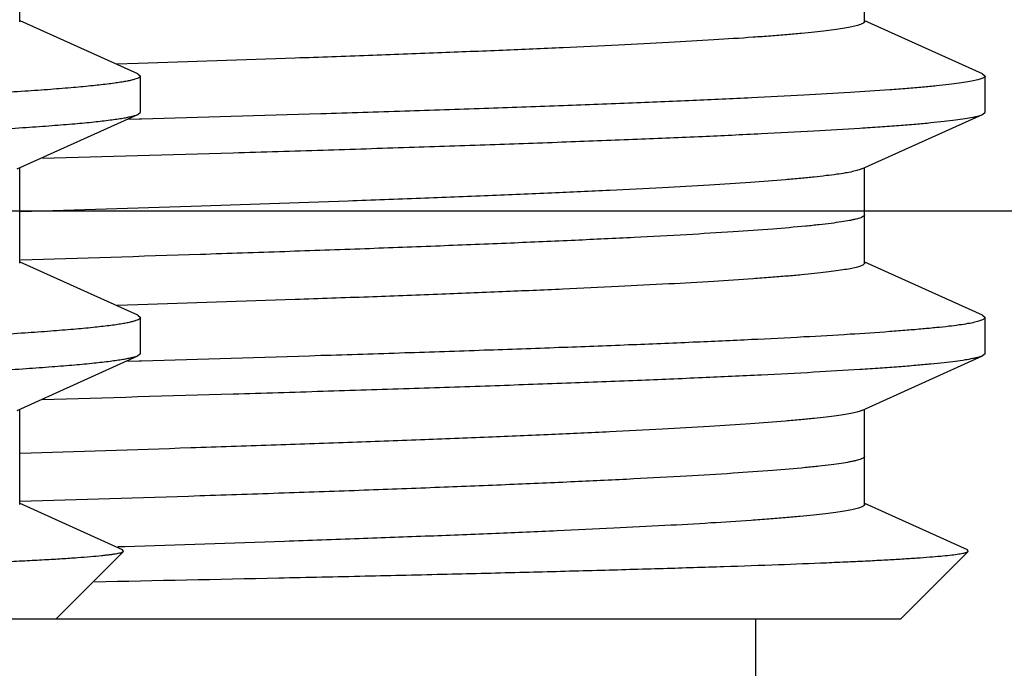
# Model space of a CAD drawing. Header units: inches. Extents: x 0 to 22, y 0 to 17.
# Tile 78 of 217: x 8.1393 to 8.2209, y 5.5132 to 5.5669. Entities that reach past the tile are written whole.
import ezdxf

# ---------------------------------------------------------------- set-up
doc = ezdxf.new("R2010")
doc.units = ezdxf.units.IN
doc.header["$LTSCALE"] = 1.21
doc.header["$MEASUREMENT"] = 0
doc.layers.get('0').update_dxf_attribs({"linetype": 'CONTINUOUS'})
doc.layers.add('02___PRT_ALL_AXES', color=7, linetype='CONTINUOUS')
doc.layers.add('DIMENSIONS', color=7, linetype='CONTINUOUS')
doc.styles.get("Standard").update_dxf_attribs({"font": 'txt', "width": 0.8})
doc.dimstyles.new('DIMSTYLE_1', dxfattribs={"dimtxt": 0.125, "dimasz": 0.18, "dimexe": 0.18, "dimexo": 0.0625, "dimgap": 0.09, "dimtad": 0, "dimtih": 1, "dimtoh": 1, "dimdec": 3, "dimzin": 4, "dimdsep": 46, "dimtxsty": 'STANDARD', "dimblk": '_FILLED', "dimblk1": '_FILLED', "dimblk2": '_FILLED', "dimcen": 0.09, "dimadec": 0, "dimazin": 0, "dimtp": 0.001, "dimtm": 0.001, "dimtfac": 1, "dimtdec": 3, "dimtofl": 0, "dimtmove": 0, "dimatfit": 3, "dimldrblk": '_FILLED', "dimfxl": 1, "dimtolj": 1, "dimtzin": 4, "dimarcsym": 0})

# ---------------------------------------------------------------- blocks, each defined once
blk = doc.blocks.new('*D14')
at = {"layer": 'DIMENSIONS', "color": 2, "linetype": 'CONTINUOUS'}
blk.add_line((8.534072, 5.551045), (5.246299, 5.551045), dxfattribs=at)
at = {"layer": 'DIMENSIONS', "color": 2, "linetype": 'CONTINUOUS', "insert": (5.183799, 5.613545), "char_height": 0.125, "width": 1.425, "attachment_point": 3, "line_spacing_factor": 0.9}
blk.add_mtext('2X .200{\\Ftxt.shx;\\W1.000000;\\H0.125000; }[5.07]', dxfattribs=at)
blk = doc.blocks.new('_FILLED')
at = {"color": 0, "linetype": 'BYBLOCK'}
blk.add_solid([(0, 0), (-1, 0.17361), (-1, -0.17361)], dxfattribs=at)

msp = doc.modelspace()

# ---------------------------------------------------------------- linework, layer by layer
at = {"color": 7, "linetype": 'CONTINUOUS'}
for p, q in [((8.139299, 5.566734), (8.139299, 5.574635)), ((8.209299, 5.566734), (8.209299, 5.574635)), ((8.149096, 5.562417), (8.139337, 5.566817)), ((8.219096, 5.562417), (8.209337, 5.566817)), ((8.149127, 5.563283), (8.147314, 5.563225)), ((8.149096, 5.562417), (8.149299, 5.562234)), ((8.149299, 5.559234), (8.149299, 5.562234)), ((8.219096, 5.562417), (8.219299, 5.562234)), ((8.219299, 5.559234), (8.219299, 5.562234)), ((8.139079, 5.554535), (8.149096, 5.559051)), ((8.149096, 5.559051), (8.149299, 5.559234)), ((8.209079, 5.554535), (8.219096, 5.559051)), ((8.219096, 5.559051), (8.219299, 5.559234)), ((8.149203, 5.558649), (8.148258, 5.558622)), ((8.149406, 5.558655), (8.149203, 5.558649)), ((8.139299, 5.546734), (8.139299, 5.554635)), ((8.209299, 5.546734), (8.209299, 5.554635)), ((8.149096, 5.542417), (8.139337, 5.546817)), ((8.219096, 5.542417), (8.209337, 5.546817)), ((8.149102, 5.543282), (8.147386, 5.543227)), ((8.149096, 5.542417), (8.149299, 5.542234)), ((8.149299, 5.539234), (8.149299, 5.542234)), ((8.219096, 5.542417), (8.219299, 5.542234)), ((8.219299, 5.539234), (8.219299, 5.542234)), ((8.149299, 5.539234), (8.149096, 5.539051)), ((8.219299, 5.539234), (8.219096, 5.539051)), ((8.139079, 5.534535), (8.149096, 5.539051)), ((8.148258, 5.538622), (8.149202, 5.538649)), ((8.149202, 5.538649), (8.149405, 5.538655)), ((8.209079, 5.534535), (8.219096, 5.539051)), ((8.139299, 5.526734), (8.139299, 5.534635)), ((8.209299, 5.526734), (8.209299, 5.534635)), ((8.147832, 5.522987), (8.139337, 5.526817)), ((8.217832, 5.522987), (8.209337, 5.526817)), ((8.147953, 5.523245), (8.147433, 5.523229)), ((8.147909, 5.52286), (8.147832, 5.522987)), ((8.217909, 5.52286), (8.217832, 5.522987)), ((8.142299, 5.51725), (8.147909, 5.52286)), ((8.212299, 5.51725), (8.217909, 5.52286)), ((8.212299, 5.51725), (7.9133, 5.51725))]:
    msp.add_line(p, q, dxfattribs=at)
for points, knots in [([(8.209299, 5.566734), (8.209299, 5.566725), (8.209296, 5.566706), (8.209283, 5.566678), (8.209262, 5.566651), (8.20922, 5.566613), (8.209146, 5.566566), (8.209031, 5.566513), (8.208885, 5.56646), (8.208627, 5.566383), (8.208223, 5.56629), (8.20764, 5.566185), (8.206931, 5.566079), (8.206094, 5.565972), (8.205132, 5.565865), (8.204044, 5.565758), (8.202833, 5.565651), (8.2015, 5.565543), (8.199483, 5.565394), (8.196667, 5.56521), (8.192947, 5.564996), (8.188782, 5.564782), (8.184193, 5.564568), (8.179201, 5.564353), (8.173827, 5.564139), (8.168098, 5.563924), (8.159826, 5.56363), (8.153465, 5.563421), (8.149127, 5.563283)], [0, 0, 0, 0, 0.000452, 0.000942, 0.001501, 0.002149, 0.003762, 0.005842, 0.008416, 0.011497, 0.019206, 0.029002, 0.040886, 0.054851, 0.070889, 0.088985, 0.109124, 0.131282, 0.155432, 0.209607, 0.271414, 0.340562, 0.416749, 0.499617, 0.588793, 0.683868, 0.784403, 1, 1, 1, 1]), ([(8.149288, 5.562192), (8.149281, 5.562178), (8.149258, 5.562149), (8.14921, 5.562111), (8.149146, 5.562074), (8.149026, 5.562019), (8.148831, 5.561953), (8.148544, 5.561879), (8.148186, 5.561804), (8.147759, 5.561728), (8.147262, 5.561652), (8.146461, 5.561545), (8.145286, 5.561414), (8.143672, 5.561264), (8.141788, 5.561113), (8.139638, 5.560961), (8.137227, 5.56081), (8.134561, 5.560658), (8.131646, 5.560506), (8.128489, 5.560354), (8.125096, 5.560201), (8.120125, 5.559992), (8.113386, 5.559734), (8.104714, 5.559431), (8.09532, 5.559127), (8.085291, 5.558824), (8.074719, 5.55852), (8.063702, 5.558216), (8.052341, 5.557912), (8.04074, 5.557608), (8.029007, 5.557304), (8.017248, 5.557), (8.005573, 5.556696), (7.994088, 5.556392), (7.9829, 5.556088), (7.972111, 5.555784), (7.96182, 5.555481), (7.952123, 5.555177), (7.943108, 5.554874), (7.934859, 5.554572), (7.927451, 5.55427), (7.921836, 5.55401), (7.917815, 5.553799), (7.91517, 5.553647), (7.912779, 5.553495), (7.91065, 5.553344), (7.908787, 5.553193), (7.907195, 5.553042), (7.906039, 5.552911), (7.905253, 5.552804), (7.904767, 5.552728), (7.904351, 5.552653), (7.904004, 5.552578), (7.903728, 5.552503), (7.903569, 5.552447), (7.903503, 5.552417)], [0, 0, 0, 0, 0.000194, 0.000437, 0.00074, 0.001106, 0.002037, 0.003242, 0.004725, 0.006488, 0.008532, 0.010855, 0.016339, 0.02293, 0.030615, 0.039379, 0.0492, 0.060057, 0.071927, 0.084781, 0.09859, 0.113324, 0.145424, 0.18079, 0.219094, 0.259986, 0.303088, 0.348005, 0.394323, 0.441618, 0.489454, 0.537392, 0.584991, 0.631812, 0.677426, 0.721413, 0.76337, 0.802911, 0.839671, 0.873312, 0.903527, 0.930037, 0.941828, 0.952604, 0.962341, 0.97102, 0.978619, 0.985122, 0.990517, 0.992796, 0.994794, 0.996512, 0.997951, 0.999112, 1, 1, 1, 1]), ([(8.149299, 5.562234), (8.149299, 5.562231), (8.149298, 5.562216), (8.149294, 5.562202), (8.149288, 5.562192)], [0, 0, 0, 0, 0.241181, 1, 1, 1, 1]), ([(8.219288, 5.562192), (8.219277, 5.56217), (8.219236, 5.562127), (8.219149, 5.562074), (8.219026, 5.56202), (8.218867, 5.561966), (8.218672, 5.561911), (8.218339, 5.561833), (8.21783, 5.561738), (8.217109, 5.561629), (8.216243, 5.56152), (8.215232, 5.561411), (8.214078, 5.561301), (8.212782, 5.561192), (8.210776, 5.561038), (8.207925, 5.560849), (8.204105, 5.560631), (8.199764, 5.560412), (8.194925, 5.560192), (8.189611, 5.559973), (8.183847, 5.559753), (8.177661, 5.559533), (8.171083, 5.559313), (8.161621, 5.559012), (8.154355, 5.558797), (8.149406, 5.558655)], [0, 0, 0, 0, 0.001036, 0.002472, 0.004372, 0.006762, 0.009654, 0.013056, 0.0214, 0.031807, 0.044275, 0.05879, 0.075341, 0.093912, 0.114482, 0.161518, 0.216231, 0.278363, 0.347613, 0.423657, 0.506123, 0.594623, 0.688724, 0.787977, 1, 1, 1, 1]), ([(8.219299, 5.562234), (8.219299, 5.562231), (8.219298, 5.562216), (8.219294, 5.562202), (8.219288, 5.562192)], [0, 0, 0, 0, 0.241181, 1, 1, 1, 1]), ([(7.903299, 5.549234), (7.903299, 5.549247), (7.903307, 5.549276), (7.903336, 5.549315), (7.903383, 5.549353), (7.903446, 5.549391), (7.903527, 5.549429), (7.903626, 5.549467), (7.903742, 5.549505), (7.903931, 5.549559), (7.904213, 5.549625), (7.904605, 5.5497), (7.905067, 5.549776), (7.9056, 5.549852), (7.906203, 5.549929), (7.906875, 5.550005), (7.907617, 5.550081), (7.908743, 5.550187), (7.91032, 5.550318), (7.912415, 5.55047), (7.914773, 5.550623), (7.917391, 5.550775), (7.920261, 5.550928), (7.923378, 5.551081), (7.926733, 5.551233), (7.931662, 5.551444), (7.938357, 5.551704), (7.946988, 5.552008), (7.956356, 5.552312), (7.966373, 5.552617), (7.976945, 5.552922), (7.987976, 5.553227), (7.999362, 5.553533), (8.010999, 5.553838), (8.022777, 5.554143), (8.034588, 5.554449), (8.046322, 5.554754), (8.05787, 5.555059), (8.069125, 5.555364), (8.079983, 5.55567), (8.090343, 5.555974), (8.100108, 5.556279), (8.109188, 5.556584), (8.117499, 5.556888), (8.124964, 5.557191), (8.130622, 5.557452), (8.134675, 5.557664), (8.137341, 5.557816), (8.13975, 5.557969), (8.141896, 5.558121), (8.143773, 5.558273), (8.145378, 5.558424), (8.146542, 5.558555), (8.147334, 5.558663), (8.147824, 5.558739), (8.148243, 5.558815), (8.148592, 5.55889), (8.14887, 5.558965), (8.149029, 5.559021), (8.149096, 5.559051)], [0, 0, 0, 0, 0.00016, 0.00035, 0.000589, 0.000887, 0.001248, 0.001676, 0.002172, 0.002737, 0.004077, 0.005697, 0.007601, 0.009787, 0.012256, 0.015005, 0.018034, 0.021342, 0.028787, 0.037324, 0.046932, 0.057591, 0.069277, 0.081962, 0.095617, 0.110211, 0.142079, 0.177273, 0.215463, 0.256299, 0.299399, 0.344364, 0.390778, 0.438211, 0.486222, 0.534366, 0.582196, 0.629269, 0.67515, 0.719411, 0.761644, 0.801456, 0.838477, 0.872365, 0.902807, 0.929518, 0.941399, 0.952257, 0.962069, 0.970814, 0.97847, 0.985021, 0.990455, 0.992751, 0.994763, 0.996493, 0.99794, 0.999107, 1, 1, 1, 1]), ([(8.141178, 5.555423), (8.146447, 5.55557), (8.154203, 5.555791), (8.164331, 5.556098), (8.171435, 5.556324), (8.178158, 5.55655), (8.184465, 5.556775), (8.190325, 5.557001), (8.195708, 5.557226), (8.200587, 5.557451), (8.204936, 5.557676), (8.20822, 5.557869), (8.210566, 5.558026), (8.21211, 5.558139), (8.213506, 5.558251), (8.214754, 5.558364), (8.215852, 5.558476), (8.216799, 5.558588), (8.217593, 5.5587), (8.218158, 5.558797), (8.218532, 5.558877), (8.218755, 5.558933), (8.21894, 5.558989), (8.219049, 5.55903), (8.219096, 5.559051)], [0, 0, 0, 0, 0.202613, 0.29826, 0.38948, 0.475809, 0.556812, 0.632075, 0.701224, 0.763903, 0.819804, 0.868639, 0.890332, 0.910173, 0.928136, 0.944198, 0.958343, 0.970558, 0.98083, 0.989152, 0.992584, 0.995532, 0.998001, 1, 1, 1, 1]), ([(8.209078, 5.554535), (8.209033, 5.554515), (8.208928, 5.554474), (8.208753, 5.55442), (8.208544, 5.554365), (8.208198, 5.554286), (8.207679, 5.554191), (8.206955, 5.554082), (8.206096, 5.553972), (8.205103, 5.553862), (8.203978, 5.553751), (8.202217, 5.553597), (8.199696, 5.553407), (8.196296, 5.553187), (8.192409, 5.552967), (8.188053, 5.552747), (8.183251, 5.552526), (8.178025, 5.552305), (8.172401, 5.552084), (8.164187, 5.551781), (8.153145, 5.551406), (8.144104, 5.551123), (8.139398, 5.55098)], [0, 0, 0, 0, 0.002163, 0.004788, 0.007885, 0.011456, 0.020033, 0.03053, 0.042939, 0.05725, 0.073449, 0.091519, 0.133195, 0.182074, 0.237933, 0.300497, 0.369466, 0.444507, 0.525253, 0.611317, 0.797688, 1, 1, 1, 1]), ([(8.209299, 5.546734), (8.209299, 5.546725), (8.209296, 5.546706), (8.209283, 5.546678), (8.209262, 5.546651), (8.20922, 5.546613), (8.209146, 5.546566), (8.209031, 5.546513), (8.208885, 5.54646), (8.208627, 5.546383), (8.208222, 5.54629), (8.20764, 5.546185), (8.206929, 5.546078), (8.206093, 5.545972), (8.20513, 5.545865), (8.204042, 5.545758), (8.20283, 5.54565), (8.201496, 5.545543), (8.199478, 5.545394), (8.196662, 5.54521), (8.192939, 5.544996), (8.188773, 5.544782), (8.184182, 5.544568), (8.179188, 5.544353), (8.173812, 5.544138), (8.168081, 5.543923), (8.159805, 5.54363), (8.153442, 5.54342), (8.149102, 5.543282)], [0, 0, 0, 0, 0.000451, 0.000941, 0.0015, 0.002148, 0.00376, 0.00584, 0.008413, 0.011494, 0.019206, 0.029003, 0.040886, 0.054851, 0.070889, 0.088988, 0.109128, 0.131285, 0.155436, 0.209615, 0.271421, 0.340572, 0.41676, 0.499627, 0.588805, 0.683877, 0.784412, 1, 1, 1, 1]), ([(7.903502, 5.532417), (7.903569, 5.532447), (7.903728, 5.532503), (7.904004, 5.532578), (7.90435, 5.532653), (7.904766, 5.532728), (7.905252, 5.532804), (7.906038, 5.532911), (7.907194, 5.533042), (7.908787, 5.533192), (7.910649, 5.533344), (7.912778, 5.533495), (7.915168, 5.533647), (7.917814, 5.533799), (7.921835, 5.53401), (7.92745, 5.53427), (7.934857, 5.534572), (7.943107, 5.534874), (7.952121, 5.535177), (7.961818, 5.535481), (7.972109, 5.535784), (7.982898, 5.536088), (7.994086, 5.536392), (8.005571, 5.536696), (8.017247, 5.537), (8.029005, 5.537304), (8.040739, 5.537608), (8.052341, 5.537912), (8.063702, 5.538216), (8.074719, 5.53852), (8.085291, 5.538824), (8.09532, 5.539127), (8.104714, 5.539431), (8.113386, 5.539734), (8.120125, 5.539992), (8.125096, 5.540201), (8.128489, 5.540354), (8.131647, 5.540506), (8.134562, 5.540658), (8.137228, 5.54081), (8.139639, 5.540961), (8.141789, 5.541113), (8.143673, 5.541264), (8.145287, 5.541414), (8.146461, 5.541545), (8.147262, 5.541652), (8.147759, 5.541728), (8.148187, 5.541804), (8.148544, 5.541879), (8.148831, 5.541953), (8.149026, 5.542019), (8.149146, 5.542074), (8.149211, 5.542112), (8.149258, 5.542149), (8.149281, 5.542178), (8.149288, 5.542192)], [0, 0, 0, 0, 0.000888, 0.002049, 0.003487, 0.005204, 0.007203, 0.009481, 0.014876, 0.021378, 0.028976, 0.037654, 0.047391, 0.058167, 0.069957, 0.096467, 0.126682, 0.160323, 0.197082, 0.236621, 0.278577, 0.322566, 0.36818, 0.415003, 0.462603, 0.510542, 0.558379, 0.605675, 0.651996, 0.696913, 0.740016, 0.780907, 0.819211, 0.854577, 0.886678, 0.901412, 0.915221, 0.928075, 0.939945, 0.950803, 0.960624, 0.969387, 0.977073, 0.983663, 0.989146, 0.99147, 0.993513, 0.995276, 0.996759, 0.997964, 0.998895, 0.999261, 0.999563, 0.999806, 1, 1, 1, 1]), ([(8.149288, 5.542192), (8.14929, 5.542195), (8.149296, 5.542209), (8.149299, 5.542223), (8.149299, 5.542234)], [0, 0, 0, 0, 0.264196, 1, 1, 1, 1]), ([(8.149405, 5.538655), (8.154355, 5.538797), (8.161621, 5.539012), (8.171082, 5.539313), (8.177661, 5.539533), (8.183847, 5.539753), (8.189611, 5.539973), (8.194926, 5.540192), (8.199765, 5.540412), (8.204105, 5.540631), (8.207926, 5.540849), (8.210776, 5.541038), (8.212783, 5.541192), (8.214079, 5.541301), (8.215233, 5.541411), (8.216244, 5.54152), (8.21711, 5.541629), (8.217831, 5.541738), (8.21834, 5.541833), (8.218672, 5.541911), (8.218868, 5.541966), (8.219026, 5.54202), (8.219149, 5.542074), (8.219236, 5.542128), (8.219277, 5.54217), (8.219288, 5.542192)], [0, 0, 0, 0, 0.212023, 0.311276, 0.405377, 0.493876, 0.576344, 0.65239, 0.721642, 0.783776, 0.838489, 0.885526, 0.906096, 0.924667, 0.941217, 0.955732, 0.968198, 0.978605, 0.986947, 0.990348, 0.99324, 0.99563, 0.997529, 0.998965, 1, 1, 1, 1]), ([(8.219288, 5.542192), (8.21929, 5.542195), (8.219296, 5.542209), (8.219299, 5.542223), (8.219299, 5.542234)], [0, 0, 0, 0, 0.264196, 1, 1, 1, 1]), ([(8.149096, 5.539051), (8.149029, 5.539021), (8.14887, 5.538965), (8.148592, 5.53889), (8.148243, 5.538815), (8.147824, 5.538739), (8.147334, 5.538663), (8.146542, 5.538555), (8.145378, 5.538424), (8.143773, 5.538273), (8.141896, 5.538121), (8.13975, 5.537969), (8.137341, 5.537816), (8.134674, 5.537664), (8.130622, 5.537452), (8.124963, 5.537191), (8.117499, 5.536888), (8.109188, 5.536584), (8.100108, 5.536279), (8.090343, 5.535974), (8.079983, 5.53567), (8.069125, 5.535364), (8.05787, 5.535059), (8.046322, 5.534754), (8.034587, 5.534449), (8.022776, 5.534143), (8.010998, 5.533838), (7.999361, 5.533533), (7.987975, 5.533227), (7.976944, 5.532922), (7.966372, 5.532617), (7.956355, 5.532312), (7.946988, 5.532008), (7.938357, 5.531704), (7.931662, 5.531444), (7.926733, 5.531233), (7.923378, 5.531081), (7.920261, 5.530928), (7.917391, 5.530775), (7.914773, 5.530623), (7.912415, 5.53047), (7.91032, 5.530318), (7.908743, 5.530187), (7.907617, 5.530081), (7.906875, 5.530005), (7.906203, 5.529929), (7.9056, 5.529852), (7.905067, 5.529776), (7.904605, 5.529701), (7.904213, 5.529625), (7.903931, 5.529559), (7.903742, 5.529505), (7.903626, 5.529467), (7.903527, 5.529429), (7.903446, 5.529391), (7.903383, 5.529353), (7.903336, 5.529315), (7.903307, 5.529276), (7.903299, 5.529247), (7.903299, 5.529234)], [0, 0, 0, 0, 0.000893, 0.00206, 0.003507, 0.005237, 0.007249, 0.009545, 0.014979, 0.02153, 0.029186, 0.037931, 0.047743, 0.058602, 0.070483, 0.097195, 0.127637, 0.161525, 0.198545, 0.238357, 0.280588, 0.32485, 0.370731, 0.417805, 0.465636, 0.513781, 0.561792, 0.609225, 0.65564, 0.700605, 0.743705, 0.784539, 0.822729, 0.857921, 0.889789, 0.904384, 0.918039, 0.930724, 0.94241, 0.953069, 0.962677, 0.971213, 0.978658, 0.981966, 0.984995, 0.987744, 0.990213, 0.992399, 0.994302, 0.995923, 0.997262, 0.997827, 0.998323, 0.998751, 0.999113, 0.999411, 0.99965, 0.99984, 1, 1, 1, 1]), ([(8.219096, 5.539051), (8.219049, 5.53903), (8.21894, 5.538989), (8.218755, 5.538933), (8.218532, 5.538877), (8.218158, 5.538797), (8.217593, 5.5387), (8.216799, 5.538588), (8.215852, 5.538476), (8.214754, 5.538364), (8.213506, 5.538251), (8.212109, 5.538139), (8.210566, 5.538026), (8.20822, 5.537869), (8.204936, 5.537676), (8.200586, 5.537451), (8.195707, 5.537226), (8.190324, 5.537001), (8.184464, 5.536775), (8.178157, 5.53655), (8.171434, 5.536324), (8.16433, 5.536098), (8.154202, 5.535791), (8.146446, 5.53557), (8.141177, 5.535423)], [0, 0, 0, 0, 0.001999, 0.004468, 0.007416, 0.010848, 0.01917, 0.029442, 0.041657, 0.055802, 0.071864, 0.089827, 0.109669, 0.131362, 0.180199, 0.236102, 0.298782, 0.367932, 0.443196, 0.524199, 0.610526, 0.701743, 0.797388, 1, 1, 1, 1]), ([(8.209078, 5.534535), (8.209033, 5.534515), (8.208928, 5.534474), (8.208753, 5.53442), (8.208544, 5.534365), (8.208198, 5.534286), (8.207679, 5.534191), (8.206954, 5.534082), (8.206094, 5.533972), (8.205101, 5.533862), (8.203975, 5.533751), (8.202214, 5.533596), (8.199692, 5.533407), (8.19629, 5.533187), (8.192401, 5.532967), (8.188043, 5.532746), (8.183239, 5.532525), (8.17801, 5.532304), (8.172384, 5.532083), (8.166386, 5.531862), (8.160047, 5.53164), (8.151003, 5.531339), (8.144074, 5.531122), (8.139366, 5.530979)], [0, 0, 0, 0, 0.002163, 0.004789, 0.007885, 0.011457, 0.020033, 0.030528, 0.042938, 0.05725, 0.073449, 0.09152, 0.133197, 0.182078, 0.237938, 0.300504, 0.369474, 0.444518, 0.525264, 0.611328, 0.702285, 0.797696, 1, 1, 1, 1]), ([(8.209299, 5.526734), (8.209299, 5.526725), (8.209296, 5.526706), (8.209283, 5.526678), (8.209261, 5.52665), (8.209219, 5.526611), (8.209143, 5.526564), (8.209026, 5.526511), (8.208876, 5.526457), (8.208694, 5.526403), (8.208479, 5.526349), (8.208128, 5.526273), (8.207606, 5.526179), (8.206883, 5.526072), (8.206029, 5.525964), (8.205047, 5.525856), (8.203938, 5.525748), (8.202703, 5.52564), (8.201343, 5.525531), (8.199286, 5.525381), (8.196415, 5.525195), (8.192622, 5.524979), (8.188378, 5.524763), (8.183702, 5.524546), (8.178617, 5.524329), (8.173147, 5.524112), (8.167316, 5.523895), (8.158903, 5.523599), (8.152435, 5.523387), (8.148026, 5.523248)], [0, 0, 0, 0, 0.000448, 0.000935, 0.001491, 0.002137, 0.003747, 0.005827, 0.008403, 0.011489, 0.015091, 0.019214, 0.029026, 0.040928, 0.054917, 0.070985, 0.089115, 0.109286, 0.131477, 0.155663, 0.209917, 0.271792, 0.341007, 0.417239, 0.500131, 0.589302, 0.684328, 0.784772, 1, 1, 1, 1]), ([(7.929663, 5.51725), (7.931469, 5.517314), (7.935287, 5.517439), (7.943692, 5.517687), (7.95552, 5.517989), (7.971069, 5.518339), (7.988119, 5.518688), (8.006219, 5.519037), (8.024897, 5.519386), (8.04367, 5.519734), (8.059154, 5.520025), (8.071228, 5.52026), (8.079913, 5.520435), (8.08827, 5.520609), (8.096248, 5.520782), (8.103797, 5.520955), (8.110869, 5.521128), (8.117422, 5.521301), (8.123415, 5.521473), (8.128811, 5.521644), (8.13292, 5.521792), (8.135885, 5.521911), (8.137858, 5.521997), (8.139661, 5.522082), (8.141291, 5.522168), (8.142744, 5.522253), (8.144019, 5.522339), (8.145115, 5.522423), (8.145914, 5.522497), (8.146462, 5.522557), (8.146805, 5.5226), (8.147102, 5.522642), (8.147353, 5.522684), (8.147558, 5.522726), (8.147717, 5.522768), (8.147821, 5.522805), (8.14788, 5.522836), (8.147901, 5.522852), (8.147909, 5.52286)], [0, 0, 0, 0, 0.024827, 0.052493, 0.115519, 0.187382, 0.266168, 0.349802, 0.436099, 0.522826, 0.607756, 0.648869, 0.688733, 0.727094, 0.763714, 0.798363, 0.830829, 0.860909, 0.888422, 0.913196, 0.935086, 0.944906, 0.953958, 0.962228, 0.969703, 0.976373, 0.982228, 0.987262, 0.991468, 0.993258, 0.99484, 0.996213, 0.997378, 0.998336, 0.999088, 0.999639, 0.999841, 1, 1, 1, 1]), ([(8.145488, 5.520346), (8.150579, 5.520448), (8.158058, 5.520603), (8.167806, 5.520817), (8.174598, 5.520975), (8.180994, 5.521132), (8.186961, 5.521289), (8.192469, 5.521445), (8.19749, 5.521601), (8.201999, 5.521757), (8.205426, 5.52189), (8.207895, 5.521998), (8.209536, 5.522076), (8.211035, 5.522154), (8.21239, 5.522232), (8.213598, 5.522309), (8.214658, 5.522387), (8.215569, 5.522464), (8.21633, 5.52254), (8.21687, 5.522607), (8.217226, 5.522662), (8.217437, 5.522701), (8.217609, 5.522739), (8.217744, 5.522777), (8.217833, 5.52281), (8.217883, 5.522838), (8.217902, 5.522852), (8.217909, 5.52286)], [0, 0, 0, 0, 0.210677, 0.309546, 0.403416, 0.49181, 0.574275, 0.650401, 0.719797, 0.782127, 0.837074, 0.861695, 0.884375, 0.905087, 0.923802, 0.940501, 0.955168, 0.967786, 0.978341, 0.986824, 0.99029, 0.99324, 0.995676, 0.997604, 0.999034, 0.999572, 1, 1, 1, 1])]:
    msp.add_open_spline(points, degree=3, knots=knots, dxfattribs=at)
at = {"color": 9, "linetype": 'CONTINUOUS'}
for points, knots in [([(8.209299, 5.550734), (8.209299, 5.550724), (8.209296, 5.550703), (8.20928, 5.550673), (8.209255, 5.550644), (8.209206, 5.550602), (8.209117, 5.550551), (8.208982, 5.550493), (8.208809, 5.550436), (8.208598, 5.550378), (8.208348, 5.55032), (8.207941, 5.550237), (8.207337, 5.550137), (8.206499, 5.550021), (8.20551, 5.549905), (8.203899, 5.54974), (8.201521, 5.549539), (8.198242, 5.549308), (8.194409, 5.549077), (8.190043, 5.548844), (8.185169, 5.548611), (8.179811, 5.548378), (8.174, 5.548145), (8.167767, 5.547911), (8.161146, 5.547678), (8.151648, 5.547359), (8.14436, 5.547131), (8.139401, 5.54698)], [0, 0, 0, 0, 0.000424, 0.00089, 0.00143, 0.002066, 0.003668, 0.005756, 0.008354, 0.011473, 0.01512, 0.019297, 0.029245, 0.041318, 0.055508, 0.071805, 0.110627, 0.157587, 0.212443, 0.274895, 0.344617, 0.421223, 0.504308, 0.593414, 0.688065, 0.787743, 1, 1, 1, 1]), ([(8.209299, 5.530734), (8.209299, 5.530724), (8.209296, 5.530703), (8.20928, 5.530673), (8.209255, 5.530644), (8.209206, 5.530601), (8.209117, 5.530551), (8.208982, 5.530493), (8.208808, 5.530435), (8.208597, 5.530378), (8.208347, 5.530319), (8.20794, 5.530237), (8.207335, 5.530136), (8.206495, 5.530021), (8.205506, 5.529904), (8.203892, 5.52974), (8.201512, 5.529539), (8.198228, 5.529308), (8.194391, 5.529076), (8.190021, 5.528843), (8.18514, 5.52861), (8.179777, 5.528377), (8.17396, 5.528143), (8.16772, 5.52791), (8.161092, 5.527676), (8.151584, 5.527357), (8.14429, 5.527129), (8.139326, 5.526978)], [0, 0, 0, 0, 0.000424, 0.000889, 0.001429, 0.002064, 0.003667, 0.005756, 0.008355, 0.011475, 0.015122, 0.019299, 0.029247, 0.041321, 0.055515, 0.071814, 0.110638, 0.157606, 0.212465, 0.274925, 0.344649, 0.42126, 0.504346, 0.593451, 0.688099, 0.787769, 1, 1, 1, 1])]:
    msp.add_open_spline(points, degree=3, knots=knots, dxfattribs=at)
at = {"color": 7, "linetype": 'CONTINUOUS'}
msp.add_open_spline([(8.148026, 5.523248), (8.148002, 5.523247), (8.147977, 5.523246), (8.147953, 5.523245)], degree=3, dxfattribs=at)
at = {"layer": '02___PRT_ALL_AXES', "color": 7, "linetype": 'CONTINUOUS'}
for p, q in [((8.149299, 5.559234), (8.149299, 5.562234)), ((8.219299, 5.559234), (8.219299, 5.562234)), ((8.149299, 5.539234), (8.149299, 5.542234)), ((8.219299, 5.539234), (8.219299, 5.542234)), ((8.200299, 5.45325), (8.200299, 5.51725))]:
    msp.add_line(p, q, dxfattribs=at)

# ---------------------------------------------------------------- dimensions: what is measured, and where the dimension line sits
at = {"layer": 'DIMENSIONS', "color": 2, "linetype": 'CONTINUOUS'}
dim = msp.add_ordinate_dim(feature_location=(8.534072, 5.551045), offset=(-3.287773, 0), dtype=0, origin=(5.683799, 5.35125), text='2X <>', dimstyle='DIMSTYLE_1', dxfattribs=at)
dim.commit()
dim.dimension.update_dxf_attribs({"geometry": '*D14', "text_midpoint": (4.271299, 5.551045)})

doc.saveas('drawing.dxf')
